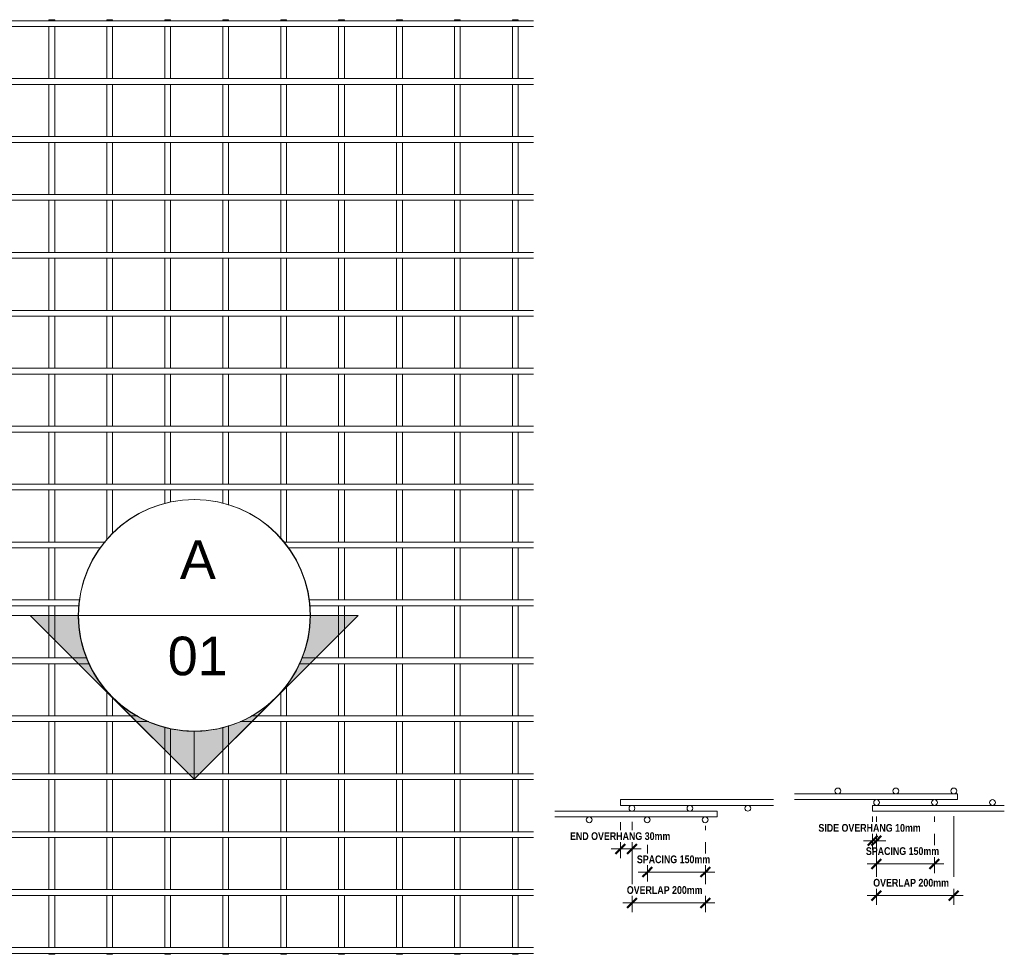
# Model space of a CAD drawing. Header units: millimetres. Extents: x -1089 to 8233, y -667 to 3349.
# Tile 5 of 5: x 5684 to 8233, y -277 to 2143. Entities that reach past the tile are written whole.
import ezdxf

# ---------------------------------------------------------------- set-up
doc = ezdxf.new("R2010")
doc.units = ezdxf.units.MM
for name, color, linetype, lineweight in [('A-ANNO-DIMS', 211, 'Continuous', 9), ('A-ANNO-DIMS-10', 211, 'Continuous', 9), ('A-DETL-THIN', 151, 'Continuous', 18), ('A-GENM', 13, 'Continuous', 18), ('G-ANNO-SYMB', 111, 'Continuous', 9)]:
    doc.layers.add(name, color=color, linetype=linetype, lineweight=lineweight)
doc.styles.add('Arial', font='arial.ttf', dxfattribs={"height": 100})
doc.styles.add('TechnicBold_1', font='techb___.ttf', dxfattribs={"height": 20})
doc.dimstyles.new('Technic_-_DiagonalSlash_1', dxfattribs={"dimscale": 304.8, "dimtxt": 26.853907, "dimasz": 0.082021, "dimexe": 0.07874, "dimexo": 0.164042, "dimgap": 0.057415, "dimtad": 1, "dimdec": 0, "dimzin": 0, "dimdsep": 46, "dimtxsty": 'TechnicBold_1', "dimblk1": 'OBLIQUE', "dimblk2": 'OBLIQUE', "dimsah": 1, "dimcen": 0.09, "dimdle": 0.07874, "dimazin": 0, "dimtfac": 1, "dimtdec": 4, "dimtix": 1, "dimtmove": 0, "dimatfit": 3, "dimfxl": 1, "dimtvp": 1, "dimtfill": 1, "dimtolj": 1, "dimtzin": 0, "dimarcsym": 2})

# ---------------------------------------------------------------- blocks, each defined once
blk = doc.blocks.new('United Steel 661 Large Mesh - United Steel 661 Large Mesh-V2-Level 1')
at = {"layer": 'A-GENM'}
for p, q in [((-6021.6, 0), (-6032.3, 0)), ((-6021.6, -2.8), (-6021.6, 0)), ((-5871.6, 0), (-5882.3, 0)), ((-5871.6, -2.8), (-5871.6, 0)), ((-5736.6, 0), (-5736.6, -2.8)), ((-5721.6, 0), (-5736.6, 0)), ((-5721.6, -2.8), (-5721.6, 0)), ((-5586.7, 0), (-5586.7, -2.8)), ((-5571.7, 0), (-5586.7, 0)), ((-5571.7, -2.8), (-5571.7, 0)), ((-5436.7, 0), (-5436.7, -2.8)), ((-5421.7, 0), (-5436.7, 0)), ((-5421.7, -2.8), (-5421.7, 0)), ((-5286.7, 0), (-5286.7, -2.8)), ((-5271.7, 0), (-5286.7, 0)), ((-5271.7, -2.8), (-5271.7, 0)), ((-5136.7, 0), (-5136.7, -2.8)), ((-5121.7, 0), (-5136.7, 0)), ((-5121.7, -2.8), (-5121.7, 0)), ((-4986.7, 0), (-4986.7, -2.8)), ((-4971.7, 0), (-4986.7, 0)), ((-4971.7, -2.8), (-4971.7, 0)), ((-4836.7, 0), (-4836.7, -2.8)), ((-4821.7, 0), (-4836.7, 0)), ((-4821.7, -2.8), (-4821.7, 0)), ((-4686.8, 0), (-4686.8, -2.8)), ((-4671.8, 0), (-4686.8, 0)), ((-4671.8, -2.8), (-4671.8, 0)), ((-4536.8, 0), (-4536.8, -2.8)), ((-4521.8, 0), (-4536.8, 0)), ((-4521.8, -2.8), (-4521.8, 0)), ((-4386.8, 0), (-4386.8, -2.8)), ((-4371.8, 0), (-4386.8, 0)), ((-4371.8, -2.8), (-4371.8, 0)), ((-6047.2, -2.8), (-6060, -2.8)), ((-6060, -2.8), (-6060, -17.8)), ((-6060, -17.8), (-6047.2, -17.8)), ((-5997.2, -2.8), (-6032.2, -2.8)), ((-6032.2, -17.8), (-5997.2, -17.8)), ((-6021.6, -23.9), (-6021.6, -17.8)), ((-5897.3, -2.8), (-5982.2, -2.8)), ((-5982.2, -17.8), (-5897.3, -17.8)), ((-5847.2, -2.8), (-5882.3, -2.8)), ((-5882.3, -17.8), (-5847.2, -17.8)), ((-5871.6, -23.9), (-5871.6, -17.7)), ((-4332.5, -2.8), (-5832.3, -2.8)), ((-5832.3, -17.8), (-4332.5, -17.8)), ((-5736.6, -17.7), (-5736.6, -152.8)), ((-5721.6, -152.8), (-5721.6, -17.7)), ((-5586.7, -17.7), (-5586.7, -152.8)), ((-5571.7, -152.8), (-5571.7, -17.7)), ((-5436.7, -17.7), (-5436.7, -152.8)), ((-5421.7, -152.8), (-5421.7, -17.7)), ((-5286.7, -17.7), (-5286.7, -152.8)), ((-5271.7, -152.8), (-5271.7, -17.7)), ((-5136.7, -17.7), (-5136.7, -152.8)), ((-5121.7, -152.8), (-5121.7, -17.7)), ((-4986.7, -17.7), (-4986.7, -152.8)), ((-4971.7, -152.8), (-4971.7, -17.7)), ((-4836.7, -17.7), (-4836.7, -152.8)), ((-4821.7, -152.8), (-4821.7, -17.7)), ((-4686.8, -17.7), (-4686.8, -152.8)), ((-4671.8, -152.8), (-4671.8, -17.7)), ((-4536.8, -17.7), (-4536.8, -152.8)), ((-4521.8, -152.8), (-4521.8, -17.7)), ((-4386.8, -17.7), (-4386.8, -152.8)), ((-4371.8, -152.8), (-4371.8, -17.7)), ((-6021.6, -124), (-6021.6, -38.9)), ((-5871.6, -124), (-5871.6, -38.9)), ((-6047.2, -152.7), (-6060, -152.7)), ((-6060, -152.7), (-6060, -167.7)), ((-5997.2, -152.7), (-6032.2, -152.7)), ((-6021.6, -152.7), (-6021.6, -139)), ((-5897.3, -152.7), (-5982.3, -152.7)), ((-5847.2, -152.7), (-5882.3, -152.7)), ((-5871.6, -152.7), (-5871.6, -139)), ((-4332.5, -152.7), (-5832.3, -152.7)), ((-6060, -167.7), (-6047.2, -167.7)), ((-6032.2, -167.7), (-5997.2, -167.7)), ((-6021.6, -173.9), (-6021.6, -167.7)), ((-5982.3, -167.7), (-5897.3, -167.7)), ((-5882.3, -167.7), (-5847.2, -167.7)), ((-5871.6, -173.9), (-5871.6, -167.7)), ((-5832.3, -167.7), (-4332.5, -167.7)), ((-5736.6, -167.7), (-5736.6, -302.7)), ((-5721.6, -302.7), (-5721.6, -167.7)), ((-5586.7, -167.7), (-5586.7, -302.7)), ((-5571.7, -302.7), (-5571.7, -167.7)), ((-5436.7, -167.7), (-5436.7, -302.8)), ((-5421.7, -302.8), (-5421.7, -167.7)), ((-5286.7, -167.7), (-5286.7, -302.8)), ((-5271.7, -302.8), (-5271.7, -167.7)), ((-5136.7, -167.7), (-5136.7, -302.8)), ((-5121.7, -302.8), (-5121.7, -167.7)), ((-4986.7, -167.7), (-4986.7, -302.8)), ((-4971.7, -302.8), (-4971.7, -167.7)), ((-4836.7, -167.7), (-4836.7, -302.8)), ((-4821.7, -302.8), (-4821.7, -167.7)), ((-4686.8, -167.7), (-4686.8, -302.8)), ((-4671.8, -302.8), (-4671.8, -167.7)), ((-4536.8, -167.7), (-4536.8, -302.8)), ((-4521.8, -302.8), (-4521.8, -167.7)), ((-4386.8, -167.7), (-4386.8, -302.8)), ((-4371.8, -302.8), (-4371.8, -167.7)), ((-6036.6, -191.3), (-6036.6, -274)), ((-6021.6, -274), (-6021.6, -188.9)), ((-5886.6, -191.3), (-5886.6, -274)), ((-5871.6, -274), (-5871.6, -188.9)), ((-5997.2, -302.7), (-6060, -302.7)), ((-6060, -302.7), (-6060, -317.7)), ((-6036.6, -289), (-6036.6, -302.7)), ((-6021.6, -302.7), (-6021.6, -289)), ((-5847.2, -302.7), (-5982.3, -302.7)), ((-5886.6, -289), (-5886.6, -302.7)), ((-5871.6, -302.7), (-5871.6, -289)), ((-4332.5, -302.7), (-5832.3, -302.7)), ((-6060, -317.7), (-5997.2, -317.7)), ((-6036.6, -317.7), (-6036.6, -424)), ((-6021.6, -424), (-6021.6, -317.7)), ((-5982.3, -317.7), (-5847.2, -317.7)), ((-5886.6, -317.7), (-5886.6, -424)), ((-5871.6, -424), (-5871.6, -317.7)), ((-5832.3, -317.7), (-4332.5, -317.7)), ((-5736.6, -317.7), (-5736.6, -452.7)), ((-5721.6, -452.7), (-5721.6, -317.7)), ((-5586.7, -317.7), (-5586.7, -452.7)), ((-5571.7, -452.7), (-5571.7, -317.7)), ((-5436.7, -317.7), (-5436.7, -452.7)), ((-5421.7, -452.7), (-5421.7, -317.7)), ((-5286.7, -317.7), (-5286.7, -452.7)), ((-5271.7, -452.7), (-5271.7, -317.7)), ((-5136.7, -317.7), (-5136.7, -452.8)), ((-5121.7, -452.8), (-5121.7, -317.7)), ((-4986.7, -317.7), (-4986.7, -452.8)), ((-4971.7, -452.8), (-4971.7, -317.7)), ((-4836.7, -317.7), (-4836.7, -452.8)), ((-4821.7, -452.8), (-4821.7, -317.7)), ((-4686.8, -317.7), (-4686.8, -452.8)), ((-4671.8, -452.8), (-4671.8, -317.7)), ((-4536.8, -317.7), (-4536.8, -452.8)), ((-4521.8, -452.8), (-4521.8, -317.7)), ((-4386.8, -317.7), (-4386.8, -452.8)), ((-4371.8, -452.8), (-4371.8, -317.7)), ((-5997.2, -452.7), (-6060, -452.7)), ((-6060, -452.7), (-6060, -467.7)), ((-6036.6, -439), (-6036.6, -452.7)), ((-6021.6, -452.7), (-6021.6, -439)), ((-5847.2, -452.7), (-5982.3, -452.7)), ((-5886.6, -439), (-5886.6, -452.7)), ((-5871.6, -452.7), (-5871.6, -439)), ((-4332.5, -452.7), (-5832.3, -452.7)), ((-6060, -467.7), (-5997.2, -467.7)), ((-6036.6, -467.7), (-6036.6, -574)), ((-6021.6, -574), (-6021.6, -467.7)), ((-5982.3, -467.7), (-5847.2, -467.7)), ((-5886.6, -467.7), (-5886.6, -574)), ((-5871.6, -574), (-5871.6, -467.7)), ((-5832.3, -467.7), (-4332.5, -467.7)), ((-5736.6, -467.7), (-5736.6, -602.7)), ((-5721.6, -602.7), (-5721.6, -467.7)), ((-5586.7, -467.7), (-5586.7, -602.7)), ((-5571.7, -602.7), (-5571.7, -467.7)), ((-5436.7, -467.7), (-5436.7, -602.7)), ((-5421.7, -602.7), (-5421.7, -467.7)), ((-5286.7, -467.7), (-5286.7, -602.7)), ((-5271.7, -602.7), (-5271.7, -467.7)), ((-5136.7, -467.7), (-5136.7, -602.7)), ((-5121.7, -602.7), (-5121.7, -467.7)), ((-4986.7, -467.7), (-4986.7, -602.7)), ((-4971.7, -602.7), (-4971.7, -467.7)), ((-4836.7, -467.7), (-4836.7, -602.8)), ((-4821.7, -602.8), (-4821.7, -467.7)), ((-4686.8, -467.7), (-4686.8, -602.8)), ((-4671.8, -602.8), (-4671.8, -467.7)), ((-4536.8, -467.7), (-4536.8, -602.8)), ((-4521.8, -602.8), (-4521.8, -467.7)), ((-4386.8, -467.6), (-4386.8, -602.8)), ((-4371.8, -602.8), (-4371.8, -467.6)), ((-5997.2, -602.7), (-6060, -602.7)), ((-6060, -602.7), (-6060, -617.7)), ((-6036.6, -589), (-6036.6, -602.7)), ((-6021.6, -602.7), (-6021.6, -589)), ((-5847.2, -602.7), (-5982.3, -602.7)), ((-5886.6, -589), (-5886.6, -602.7)), ((-5871.6, -602.7), (-5871.6, -589)), ((-4332.5, -602.7), (-5832.3, -602.7)), ((-6060, -617.7), (-5997.2, -617.7)), ((-6036.6, -617.7), (-6036.6, -723.9)), ((-6021.6, -723.9), (-6021.6, -617.7)), ((-5982.3, -617.7), (-5847.2, -617.7)), ((-5886.6, -617.7), (-5886.6, -723.9)), ((-5871.6, -723.9), (-5871.6, -617.7)), ((-5832.3, -617.7), (-4332.5, -617.7)), ((-5736.6, -617.7), (-5736.6, -752.7)), ((-5721.6, -752.7), (-5721.6, -617.7)), ((-5586.7, -617.7), (-5586.7, -752.7)), ((-5571.7, -752.7), (-5571.7, -617.7)), ((-5436.7, -617.7), (-5436.7, -752.7)), ((-5421.7, -752.7), (-5421.7, -617.7)), ((-5286.7, -617.7), (-5286.7, -752.7)), ((-5271.7, -752.7), (-5271.7, -617.7)), ((-5136.7, -617.7), (-5136.7, -752.7)), ((-5121.7, -752.7), (-5121.7, -617.7)), ((-4986.7, -617.7), (-4986.7, -752.7)), ((-4971.7, -752.7), (-4971.7, -617.7)), ((-4836.7, -617.6), (-4836.7, -752.7)), ((-4821.7, -752.7), (-4821.7, -617.6)), ((-4686.8, -617.6), (-4686.8, -752.7)), ((-4671.8, -752.7), (-4671.8, -617.6)), ((-4536.8, -617.6), (-4536.8, -752.8)), ((-4521.8, -752.8), (-4521.8, -617.6)), ((-4386.8, -617.6), (-4386.8, -752.8)), ((-4371.8, -752.8), (-4371.8, -617.6)), ((-6036.6, -738.9), (-6036.6, -752.7)), ((-6021.6, -752.7), (-6021.6, -738.9)), ((-5886.6, -738.9), (-5886.6, -752.7)), ((-5871.6, -752.7), (-5871.6, -738.9)), ((-5997.2, -752.7), (-6060, -752.7)), ((-6060, -752.7), (-6060, -767.7)), ((-5847.2, -752.7), (-5982.3, -752.7)), ((-4332.5, -752.7), (-5832.3, -752.7)), ((-6060, -767.7), (-5997.2, -767.7)), ((-6036.6, -767.7), (-6036.6, -873.9)), ((-6021.6, -873.9), (-6021.6, -767.7)), ((-5982.3, -767.7), (-5847.2, -767.7)), ((-5886.6, -767.7), (-5886.6, -873.9)), ((-5871.6, -873.9), (-5871.6, -767.7)), ((-5832.3, -767.7), (-4332.5, -767.7)), ((-5736.6, -767.7), (-5736.6, -902.7)), ((-5721.6, -902.7), (-5721.6, -767.7)), ((-5586.7, -767.7), (-5586.7, -902.7)), ((-5571.7, -902.7), (-5571.7, -767.7)), ((-5436.7, -767.7), (-5436.7, -902.7)), ((-5421.7, -902.7), (-5421.7, -767.7)), ((-5286.7, -767.7), (-5286.7, -902.7)), ((-5271.7, -902.7), (-5271.7, -767.7)), ((-5136.7, -767.6), (-5136.7, -902.7)), ((-5121.7, -902.7), (-5121.7, -767.6)), ((-4986.7, -767.6), (-4986.7, -902.7)), ((-4971.7, -902.7), (-4971.7, -767.6)), ((-4836.7, -767.6), (-4836.7, -902.7)), ((-4821.7, -902.7), (-4821.7, -767.6)), ((-4686.8, -767.6), (-4686.8, -902.7)), ((-4671.8, -902.7), (-4671.8, -767.6)), ((-4536.8, -767.6), (-4536.8, -902.7)), ((-4521.8, -902.7), (-4521.8, -767.6)), ((-4386.8, -767.6), (-4386.8, -902.7)), ((-4371.8, -902.7), (-4371.8, -767.6)), ((-6036.6, -888.9), (-6036.6, -902.7)), ((-6021.6, -902.7), (-6021.6, -888.9)), ((-5886.6, -888.9), (-5886.6, -902.7)), ((-5871.6, -902.7), (-5871.6, -888.9)), ((-5997.1, -902.7), (-6060, -902.7)), ((-6060, -902.7), (-6060, -917.7)), ((-5847.2, -902.7), (-5982.3, -902.7)), ((-4332.5, -902.7), (-5832.4, -902.7)), ((-6060, -917.7), (-5997.1, -917.7)), ((-6036.6, -917.7), (-6036.6, -1023.9)), ((-6021.6, -1023.9), (-6021.6, -917.7)), ((-5982.3, -917.7), (-5847.2, -917.7)), ((-5886.6, -917.7), (-5886.6, -1023.9)), ((-5871.6, -1023.9), (-5871.6, -917.7)), ((-5832.4, -917.7), (-4332.5, -917.7)), ((-5736.6, -917.7), (-5736.6, -1052.7)), ((-5721.6, -1052.7), (-5721.6, -917.7)), ((-5586.7, -917.7), (-5586.7, -1052.7)), ((-5571.7, -1052.7), (-5571.7, -917.7)), ((-5436.7, -917.6), (-5436.7, -1052.7)), ((-5421.7, -1052.7), (-5421.7, -917.6)), ((-5286.7, -917.6), (-5286.7, -1052.7)), ((-5271.7, -1052.7), (-5271.7, -917.6)), ((-5136.7, -917.6), (-5136.7, -1052.7)), ((-5121.7, -1052.7), (-5121.7, -917.6)), ((-4986.7, -917.6), (-4986.7, -1052.7)), ((-4971.7, -1052.7), (-4971.7, -917.6)), ((-4836.7, -917.6), (-4836.7, -1052.7)), ((-4821.7, -1052.7), (-4821.7, -917.6)), ((-4686.8, -917.6), (-4686.8, -1052.7)), ((-4671.8, -1052.7), (-4671.8, -917.6)), ((-4536.8, -917.6), (-4536.8, -1052.7)), ((-4521.8, -1052.7), (-4521.8, -917.6)), ((-4386.8, -917.6), (-4386.8, -1052.7)), ((-4371.8, -1052.7), (-4371.8, -917.6)), ((-6036.6, -1038.9), (-6036.6, -1052.7)), ((-6021.6, -1052.7), (-6021.6, -1038.9)), ((-5886.6, -1038.9), (-5886.6, -1052.7)), ((-5871.6, -1052.7), (-5871.6, -1038.9)), ((-5997.1, -1052.7), (-6060, -1052.7)), ((-6060, -1052.7), (-6060, -1067.7)), ((-6060, -1067.7), (-5997.1, -1067.7)), ((-6036.6, -1067.7), (-6036.6, -1173.9)), ((-6021.6, -1173.9), (-6021.6, -1067.7)), ((-5982.4, -1067.7), (-5847.1, -1067.7)), ((-5847.1, -1052.7), (-5982.3, -1052.7)), ((-5886.6, -1067.7), (-5886.6, -1173.9)), ((-5871.6, -1173.9), (-5871.6, -1067.7)), ((-4332.5, -1052.7), (-5832.4, -1052.7)), ((-5832.4, -1067.7), (-4332.5, -1067.7)), ((-5736.6, -1067.6), (-5736.6, -1202.7)), ((-5721.6, -1202.7), (-5721.6, -1067.6)), ((-5586.7, -1067.6), (-5586.7, -1202.7)), ((-5571.7, -1202.7), (-5571.7, -1067.6)), ((-5436.7, -1067.6), (-5436.7, -1202.7)), ((-5421.7, -1202.7), (-5421.7, -1067.6)), ((-5286.7, -1067.6), (-5286.7, -1202.7)), ((-5271.7, -1202.7), (-5271.7, -1067.6)), ((-5136.7, -1067.6), (-5136.7, -1202.7)), ((-5121.7, -1202.7), (-5121.7, -1067.6)), ((-4986.7, -1067.6), (-4986.7, -1202.7)), ((-4971.7, -1202.7), (-4971.7, -1067.6)), ((-4836.7, -1067.6), (-4836.7, -1202.7)), ((-4821.7, -1202.7), (-4821.7, -1067.6)), ((-4686.8, -1067.6), (-4686.8, -1202.7)), ((-4671.8, -1202.7), (-4671.8, -1067.6)), ((-4536.8, -1067.6), (-4536.8, -1202.7)), ((-4521.8, -1202.7), (-4521.8, -1067.6)), ((-4386.8, -1067.6), (-4386.8, -1202.7)), ((-4371.8, -1202.7), (-4371.8, -1067.6)), ((-6036.6, -1188.9), (-6036.6, -1202.6)), ((-6021.6, -1202.6), (-6021.6, -1188.9)), ((-5886.6, -1188.9), (-5886.6, -1202.7)), ((-5871.6, -1202.7), (-5871.6, -1188.9)), ((-5997.2, -1202.6), (-6060, -1202.6)), ((-6060, -1202.6), (-6060, -1217.6)), ((-6060, -1217.6), (-5997.2, -1217.6)), ((-6036.6, -1217.6), (-6036.6, -1323.9)), ((-6021.6, -1323.9), (-6021.6, -1217.6)), ((-5847.3, -1202.6), (-5982.2, -1202.6)), ((-5982.2, -1217.6), (-5847.3, -1217.6)), ((-5886.6, -1217.6), (-5886.6, -1323.9)), ((-5871.6, -1323.9), (-5871.6, -1217.6)), ((-4332.5, -1202.6), (-5832.3, -1202.6)), ((-5832.3, -1217.6), (-4332.5, -1217.6)), ((-5736.6, -1217.6), (-5736.6, -1352.6)), ((-5721.6, -1352.6), (-5721.6, -1217.6)), ((-5586.7, -1217.6), (-5586.7, -1352.7)), ((-5571.7, -1352.7), (-5571.7, -1217.6)), ((-5436.7, -1217.6), (-5436.7, -1348)), ((-5421.7, -1329.8), (-5421.7, -1217.6)), ((-5286.7, -1217.6), (-5286.7, -1253.6)), ((-5271.7, -1249), (-5271.7, -1217.6)), ((-5136.7, -1217.6), (-5136.7, -1252.5)), ((-5121.7, -1257.1), (-5121.7, -1217.6)), ((-4986.7, -1217.6), (-4986.7, -1343.6)), ((-4971.7, -1352.7), (-4971.7, -1217.6)), ((-4836.7, -1217.6), (-4836.7, -1352.7)), ((-4821.7, -1352.7), (-4821.7, -1217.6)), ((-4686.8, -1217.6), (-4686.8, -1352.7)), ((-4671.8, -1352.7), (-4671.8, -1217.6)), ((-4536.8, -1217.6), (-4536.8, -1352.7)), ((-4521.8, -1352.7), (-4521.8, -1217.6)), ((-4386.8, -1217.6), (-4386.8, -1352.7)), ((-4371.8, -1352.7), (-4371.8, -1217.6)), ((-6036.6, -1338.9), (-6036.6, -1352.6)), ((-6021.6, -1352.6), (-6021.6, -1338.9)), ((-5886.6, -1338.9), (-5886.6, -1352.6)), ((-5871.6, -1352.6), (-5871.6, -1338.9)), ((-5997.2, -1352.6), (-6060, -1352.6)), ((-6060, -1352.6), (-6060, -1367.6)), ((-6060, -1367.6), (-5997.2, -1367.6)), ((-6036.6, -1367.6), (-6036.6, -1473.9)), ((-6021.6, -1473.9), (-6021.6, -1367.6)), ((-5847.3, -1352.6), (-5982.2, -1352.6)), ((-5982.2, -1367.6), (-5847.3, -1367.6)), ((-5886.6, -1367.6), (-5886.6, -1473.9)), ((-5871.6, -1473.9), (-5871.6, -1367.6)), ((-5440.5, -1352.6), (-5832.3, -1352.6)), ((-5832.3, -1367.6), (-5452.8, -1367.6)), ((-5736.6, -1367.6), (-5736.6, -1502.6)), ((-5721.6, -1502.6), (-5721.6, -1367.6)), ((-5586.7, -1367.6), (-5586.7, -1502.6)), ((-5571.7, -1502.6), (-5571.7, -1367.6)), ((-4332.5, -1352.6), (-4979.4, -1352.6)), ((-4967, -1367.6), (-4332.5, -1367.6)), ((-4836.7, -1367.6), (-4836.7, -1502.7)), ((-4821.7, -1502.7), (-4821.7, -1367.6)), ((-4686.8, -1367.6), (-4686.8, -1502.7)), ((-4671.8, -1502.7), (-4671.8, -1367.6)), ((-4536.8, -1367.6), (-4536.8, -1502.7)), ((-4521.8, -1502.7), (-4521.8, -1367.6)), ((-4386.8, -1367.6), (-4386.8, -1502.7)), ((-4371.8, -1502.7), (-4371.8, -1367.6)), ((-5997.2, -1502.6), (-6060, -1502.6)), ((-6060, -1502.6), (-6060, -1517.6)), ((-6036.6, -1488.9), (-6036.6, -1502.6)), ((-6021.6, -1502.6), (-6021.6, -1488.9)), ((-5847.3, -1502.6), (-5982.2, -1502.6)), ((-5886.6, -1488.9), (-5886.6, -1502.6)), ((-5871.6, -1502.6), (-5871.6, -1488.9)), ((-5506, -1502.6), (-5832.3, -1502.6)), ((-4332.5, -1502.6), (-4913.8, -1502.6)), ((-6060, -1517.6), (-5997.2, -1517.6)), ((-6036.6, -1517.6), (-6036.6, -1623.9)), ((-6021.6, -1623.9), (-6021.6, -1517.6)), ((-5982.2, -1517.6), (-5847.3, -1517.6)), ((-5886.6, -1517.6), (-5886.6, -1623.9)), ((-5871.6, -1623.9), (-5871.6, -1517.6)), ((-5832.3, -1517.6), (-5507.5, -1517.6)), ((-5736.6, -1517.6), (-5736.6, -1652.6)), ((-5721.6, -1652.6), (-5721.6, -1517.6)), ((-5586.7, -1517.6), (-5586.7, -1652.6)), ((-5571.7, -1652.6), (-5571.7, -1517.6)), ((-4912.4, -1517.6), (-4332.5, -1517.6)), ((-4836.7, -1517.6), (-4836.7, -1652.7)), ((-4821.7, -1652.7), (-4821.7, -1517.6)), ((-4686.8, -1517.6), (-4686.8, -1652.7)), ((-4671.8, -1652.7), (-4671.8, -1517.6)), ((-4536.8, -1517.6), (-4536.8, -1652.7)), ((-4521.8, -1652.7), (-4521.8, -1517.6)), ((-4386.8, -1517.6), (-4386.8, -1652.7)), ((-4371.8, -1652.7), (-4371.8, -1517.6)), ((-5997.2, -1652.6), (-6060, -1652.6)), ((-6060, -1652.6), (-6060, -1667.6)), ((-6036.6, -1638.9), (-6036.6, -1652.6)), ((-6021.6, -1652.6), (-6021.6, -1638.9)), ((-5847.3, -1652.6), (-5982.2, -1652.6)), ((-5886.6, -1638.9), (-5886.6, -1652.6)), ((-5871.6, -1652.6), (-5871.6, -1638.9)), ((-5488.5, -1652.6), (-5832.3, -1652.6)), ((-4332.5, -1652.6), (-4931.4, -1652.6)), ((-6060, -1667.6), (-5997.2, -1667.6)), ((-6036.6, -1667.6), (-6036.6, -1773.9)), ((-6021.6, -1773.9), (-6021.6, -1667.6)), ((-5982.2, -1667.6), (-5847.3, -1667.6)), ((-5886.6, -1667.6), (-5886.6, -1773.9)), ((-5871.6, -1773.9), (-5871.6, -1667.6)), ((-5832.3, -1667.6), (-5481.5, -1667.6)), ((-5736.6, -1667.6), (-5736.6, -1802.6)), ((-5721.6, -1802.6), (-5721.6, -1667.6)), ((-5586.7, -1667.6), (-5586.7, -1802.6)), ((-5571.7, -1802.6), (-5571.7, -1667.6)), ((-4938.4, -1667.6), (-4332.5, -1667.6)), ((-4836.7, -1667.6), (-4836.7, -1802.6)), ((-4821.7, -1802.6), (-4821.7, -1667.6)), ((-4686.8, -1667.6), (-4686.8, -1802.7)), ((-4671.8, -1802.7), (-4671.8, -1667.6)), ((-4536.8, -1667.5), (-4536.8, -1802.7)), ((-4521.8, -1802.7), (-4521.8, -1667.5)), ((-4386.8, -1667.5), (-4386.8, -1802.7)), ((-4371.8, -1802.7), (-4371.8, -1667.5)), ((-4971.7, -1802.6), (-4971.7, -1722.7)), ((-5436.7, -1736.6), (-5436.7, -1802.6)), ((-5421.7, -1802.6), (-5421.7, -1754.7)), ((-4986.7, -1740.9), (-4986.7, -1802.6)), ((-5997.2, -1802.6), (-6060, -1802.6)), ((-6060, -1802.6), (-6060, -1817.6)), ((-6036.6, -1788.9), (-6036.6, -1802.6)), ((-6021.6, -1802.6), (-6021.6, -1788.9)), ((-5847.3, -1802.6), (-5982.2, -1802.6)), ((-5886.6, -1788.9), (-5886.6, -1802.6)), ((-5871.6, -1802.6), (-5871.6, -1788.9)), ((-5356.3, -1802.6), (-5832.3, -1802.6)), ((-4332.5, -1802.6), (-5063.6, -1802.6)), ((-6060, -1817.6), (-5997.2, -1817.6)), ((-6036.6, -1817.6), (-6036.6, -1923.8)), ((-6021.6, -1923.8), (-6021.6, -1817.6)), ((-5982.2, -1817.6), (-5847.3, -1817.6)), ((-5886.6, -1817.6), (-5886.6, -1923.8)), ((-5871.6, -1923.8), (-5871.6, -1817.6)), ((-5832.3, -1817.6), (-5328.2, -1817.6)), ((-5736.6, -1817.6), (-5736.6, -1952.6)), ((-5721.6, -1952.6), (-5721.6, -1817.6)), ((-5586.7, -1817.6), (-5586.7, -1952.6)), ((-5571.7, -1952.6), (-5571.7, -1817.6)), ((-5436.7, -1817.6), (-5436.7, -1952.6)), ((-5421.7, -1952.6), (-5421.7, -1817.6)), ((-5286.7, -1831), (-5286.7, -1952.6)), ((-5136.7, -1832.1), (-5136.7, -1952.6)), ((-5121.7, -1952.6), (-5121.7, -1827.5)), ((-5091.6, -1817.6), (-4332.5, -1817.6)), ((-4986.7, -1817.5), (-4986.7, -1952.6)), ((-4971.7, -1952.6), (-4971.7, -1817.5)), ((-4836.7, -1817.5), (-4836.7, -1952.6)), ((-4821.7, -1952.6), (-4821.7, -1817.5)), ((-4686.8, -1817.5), (-4686.8, -1952.6)), ((-4671.8, -1952.6), (-4671.8, -1817.5)), ((-4536.8, -1817.5), (-4536.8, -1952.6)), ((-4521.8, -1952.6), (-4521.8, -1817.5)), ((-4386.8, -1817.5), (-4386.8, -1952.7)), ((-4371.8, -1952.7), (-4371.8, -1817.5)), ((-5271.7, -1952.6), (-5271.7, -1835.5)), ((-5997.2, -1952.6), (-6060, -1952.6)), ((-6060, -1952.6), (-6060, -1967.6)), ((-6036.6, -1938.8), (-6036.6, -1952.6)), ((-6021.6, -1952.6), (-6021.6, -1938.8)), ((-5847.3, -1952.6), (-5982.2, -1952.6)), ((-5886.6, -1938.8), (-5886.6, -1952.6)), ((-5871.6, -1952.6), (-5871.6, -1938.8)), ((-4332.5, -1952.6), (-5832.3, -1952.6)), ((-6060, -1967.6), (-5997.2, -1967.6)), ((-6036.6, -1967.6), (-6036.6, -2073.8)), ((-6021.6, -2073.8), (-6021.6, -1967.6)), ((-5982.2, -1967.6), (-5847.3, -1967.6)), ((-5886.6, -1967.6), (-5886.6, -2073.8)), ((-5871.6, -2073.8), (-5871.6, -1967.6)), ((-5832.3, -1967.6), (-4332.5, -1967.6)), ((-5736.6, -1967.6), (-5736.6, -2102.6)), ((-5721.6, -2102.6), (-5721.6, -1967.6)), ((-5586.7, -1967.6), (-5586.7, -2102.6)), ((-5571.7, -2102.6), (-5571.7, -1967.6)), ((-5436.7, -1967.6), (-5436.7, -2102.6)), ((-5421.7, -2102.6), (-5421.7, -1967.6)), ((-5286.7, -1967.5), (-5286.7, -2102.6)), ((-5271.7, -2102.6), (-5271.7, -1967.5)), ((-5136.7, -1967.5), (-5136.7, -2102.6)), ((-5121.7, -2102.6), (-5121.7, -1967.5)), ((-4986.7, -1967.5), (-4986.7, -2102.6)), ((-4971.7, -2102.6), (-4971.7, -1967.5)), ((-4836.7, -1967.5), (-4836.7, -2102.6)), ((-4821.7, -2102.6), (-4821.7, -1967.5)), ((-4686.8, -1967.5), (-4686.8, -2102.6)), ((-4671.8, -2102.6), (-4671.8, -1967.5)), ((-4536.8, -1967.5), (-4536.8, -2102.6)), ((-4521.8, -2102.6), (-4521.8, -1967.5)), ((-4386.8, -1967.5), (-4386.8, -2102.6)), ((-4371.8, -2102.6), (-4371.8, -1967.5)), ((-6036.6, -2088.8), (-6036.6, -2102.6)), ((-6021.6, -2102.6), (-6021.6, -2088.8)), ((-5886.6, -2088.8), (-5886.6, -2102.6)), ((-5871.6, -2102.6), (-5871.6, -2088.8)), ((-5997.2, -2102.6), (-6060, -2102.6)), ((-6060, -2102.6), (-6060, -2117.6)), ((-5847.3, -2102.6), (-5982.2, -2102.6)), ((-4332.5, -2102.6), (-5832.3, -2102.6)), ((-6060, -2117.6), (-5997.2, -2117.6)), ((-6036.6, -2117.6), (-6036.6, -2223.8)), ((-6021.6, -2223.8), (-6021.6, -2117.6)), ((-5982.2, -2117.6), (-5847.3, -2117.6)), ((-5886.6, -2117.6), (-5886.6, -2223.8)), ((-5871.6, -2223.8), (-5871.6, -2117.6)), ((-5832.3, -2117.6), (-4332.5, -2117.6)), ((-5736.6, -2117.6), (-5736.6, -2252.6)), ((-5721.6, -2252.6), (-5721.6, -2117.6)), ((-5586.7, -2117.5), (-5586.7, -2252.6)), ((-5571.7, -2252.6), (-5571.7, -2117.5)), ((-5436.7, -2117.5), (-5436.7, -2252.6)), ((-5421.7, -2252.6), (-5421.7, -2117.5)), ((-5286.7, -2117.5), (-5286.7, -2252.6)), ((-5271.7, -2252.6), (-5271.7, -2117.5)), ((-5136.7, -2117.5), (-5136.7, -2252.6)), ((-5121.7, -2252.6), (-5121.7, -2117.5)), ((-4986.7, -2117.5), (-4986.7, -2252.6)), ((-4971.7, -2252.6), (-4971.7, -2117.5)), ((-4836.7, -2117.5), (-4836.7, -2252.6)), ((-4821.7, -2252.6), (-4821.7, -2117.5)), ((-4686.8, -2117.5), (-4686.8, -2252.6)), ((-4671.8, -2252.6), (-4671.8, -2117.5)), ((-4536.8, -2117.5), (-4536.8, -2252.6)), ((-4521.8, -2252.6), (-4521.8, -2117.5)), ((-4386.8, -2117.5), (-4386.8, -2252.6)), ((-4371.8, -2252.6), (-4371.8, -2117.5)), ((-6036.6, -2238.8), (-6036.6, -2252.6)), ((-6021.6, -2252.6), (-6021.6, -2238.8)), ((-5886.6, -2238.8), (-5886.6, -2252.6)), ((-5871.6, -2252.6), (-5871.6, -2238.8)), ((-5997.2, -2252.6), (-6060, -2252.6)), ((-6060, -2252.6), (-6060, -2267.6)), ((-6060, -2267.6), (-5997.2, -2267.6)), ((-6036.6, -2267.6), (-6036.6, -2373.8)), ((-6021.6, -2373.8), (-6021.6, -2267.6)), ((-5847.3, -2252.6), (-5982.2, -2252.6)), ((-5982.2, -2267.6), (-5847.3, -2267.6)), ((-5886.6, -2267.5), (-5886.6, -2373.8)), ((-5871.6, -2373.8), (-5871.6, -2267.5)), ((-4332.5, -2252.6), (-5832.3, -2252.6)), ((-5832.3, -2267.6), (-4332.5, -2267.6)), ((-5736.6, -2267.5), (-5736.6, -2402.6)), ((-5721.6, -2402.6), (-5721.6, -2267.5)), ((-5586.7, -2267.5), (-5586.7, -2402.6)), ((-5571.7, -2402.6), (-5571.7, -2267.5)), ((-5436.7, -2267.5), (-5436.7, -2402.6)), ((-5421.7, -2402.6), (-5421.7, -2267.5)), ((-5286.7, -2267.5), (-5286.7, -2402.6)), ((-5271.7, -2402.6), (-5271.7, -2267.5)), ((-5136.7, -2267.5), (-5136.7, -2402.6)), ((-5121.7, -2402.6), (-5121.7, -2267.5)), ((-4986.7, -2267.5), (-4986.7, -2402.6)), ((-4971.7, -2402.6), (-4971.7, -2267.5)), ((-4836.7, -2267.5), (-4836.7, -2402.6)), ((-4821.7, -2402.6), (-4821.7, -2267.5)), ((-4686.8, -2267.5), (-4686.8, -2402.6)), ((-4671.8, -2402.6), (-4671.8, -2267.5)), ((-4536.8, -2267.5), (-4536.8, -2402.6)), ((-4521.8, -2402.6), (-4521.8, -2267.5)), ((-4386.8, -2267.5), (-4386.8, -2402.6)), ((-4371.8, -2402.6), (-4371.8, -2267.5)), ((-6036.6, -2388.8), (-6036.6, -2402.5)), ((-6021.6, -2402.5), (-6021.6, -2388.8)), ((-5886.6, -2388.8), (-5886.6, -2402.5)), ((-5871.6, -2402.5), (-5871.6, -2388.8)), ((-4332.5, -2402.5), (-6060, -2402.5)), ((-6060, -2402.5), (-6060, -2417.5)), ((-6060, -2417.5), (-4332.5, -2417.5)), ((-6036.6, -2417.5), (-6036.6, -2420)), ((-6036.6, -2420), (-6021.6, -2420)), ((-6021.6, -2420), (-6021.6, -2417.5)), ((-5886.6, -2417.5), (-5886.6, -2420)), ((-5886.6, -2420), (-5871.6, -2420)), ((-5871.6, -2420), (-5871.6, -2417.5)), ((-5736.6, -2417.5), (-5736.6, -2420)), ((-5736.6, -2420), (-5721.6, -2420)), ((-5721.6, -2420), (-5721.6, -2417.5)), ((-5586.7, -2417.5), (-5586.7, -2420)), ((-5586.7, -2420), (-5571.7, -2420)), ((-5571.7, -2420), (-5571.7, -2417.5)), ((-5436.7, -2417.5), (-5436.7, -2420)), ((-5436.7, -2420), (-5421.7, -2420)), ((-5421.7, -2420), (-5421.7, -2417.5)), ((-5286.7, -2417.5), (-5286.7, -2420)), ((-5286.7, -2420), (-5271.7, -2420)), ((-5271.7, -2420), (-5271.7, -2417.5)), ((-5136.7, -2417.5), (-5136.7, -2420)), ((-5136.7, -2420), (-5121.7, -2420)), ((-5121.7, -2420), (-5121.7, -2417.5)), ((-4986.7, -2417.5), (-4986.7, -2420)), ((-4986.7, -2420), (-4971.7, -2420)), ((-4971.7, -2420), (-4971.7, -2417.5)), ((-4836.7, -2417.5), (-4836.7, -2420)), ((-4836.7, -2420), (-4821.7, -2420)), ((-4821.7, -2420), (-4821.7, -2417.5)), ((-4686.8, -2417.5), (-4686.8, -2420)), ((-4686.8, -2420), (-4671.8, -2420)), ((-4671.8, -2420), (-4671.8, -2417.5)), ((-4536.8, -2417.5), (-4536.8, -2420)), ((-4536.8, -2420), (-4521.8, -2420)), ((-4521.8, -2420), (-4521.8, -2417.5)), ((-4386.8, -2417.5), (-4386.8, -2420)), ((-4386.8, -2420), (-4371.8, -2420)), ((-4371.8, -2420), (-4371.8, -2417.5))]:
    blk.add_line(p, q, dxfattribs=at)
blk = doc.blocks.new('United Steel 661 Large Mesh - United Steel 661 Large Mesh-275914-Section A')
at = {"layer": 'A-GENM'}
for p, q in [((-5139.8, 123.1), (-5536.3, 123.1)), ((-5536.3, 123.1), (-5536.3, 115.6)), ((-5536.3, 115.6), (-5536.3, 108.1)), ((-5536.3, 108.1), (-5139.8, 108.1))]:
    blk.add_line(p, q, dxfattribs=at)
for centre, start, end in [((-5506.4, 100.6), 360, 180), ((-5356.5, 100.6), 360, 180), ((-5206.5, 100.6), 360, 180), ((-5506.4, 100.6), 180, 360), ((-5356.5, 100.6), 180, 360), ((-5206.5, 100.6), 180, 360)]:
    blk.add_arc(centre, 7.5, start, end, dxfattribs=at)
blk = doc.blocks.new('United Steel 661 Large Mesh - United Steel 661 Large Mesh-V3-Section A')
at = {"layer": 'A-GENM'}
for p, q in [((-5286.2, 93.2), (-5705.8, 93.2)), ((-5705.8, 78.2), (-5286.2, 78.2)), ((-5286.2, 85.7), (-5286.2, 93.2)), ((-5286.2, 78.2), (-5286.2, 85.7))]:
    blk.add_line(p, q, dxfattribs=at)
for centre, start, end in [((-5617.1, 70.7), 360, 180), ((-5467.1, 70.7), 360, 180), ((-5317.1, 70.7), 360, 180), ((-5617.1, 70.7), 180, 360), ((-5467.1, 70.7), 180, 360), ((-5317.1, 70.7), 180, 360)]:
    blk.add_arc(centre, 7.5, start, end, dxfattribs=at)
blk = doc.blocks.new('United Steel 661 Large Mesh - United Steel 661 Large Mesh-275914-Section B')
at = {"layer": 'A-GENM'}
for p, q in [((-1830.5, 108.1), (-2171.3, 108.1)), ((-2171.3, 108.1), (-2171.3, 100.6)), ((-2171.3, 100.6), (-2171.3, 93.1)), ((-2171.3, 93.1), (-1830.5, 93.1))]:
    blk.add_line(p, q, dxfattribs=at)
for centre, start, end in [((-2161.1, 115.6), 360, 180), ((-2161.1, 115.6), 180, 360), ((-2011.1, 115.6), 360, 180), ((-2011.1, 115.6), 180, 360), ((-1861.1, 115.6), 360, 180), ((-1861.1, 115.6), 180, 360)]:
    blk.add_arc(centre, 7.5, start, end, dxfattribs=at)
blk = doc.blocks.new('United Steel 661 Large Mesh - United Steel 661 Large Mesh-V4-Section B')
at = {"layer": 'A-GENM'}
for p, q in [((-1951.2, 138), (-2373.6, 138)), ((-1951.2, 130.5), (-1951.2, 138)), ((-1951.2, 123), (-1951.2, 130.5)), ((-2373.6, 123), (-2162.4, 123)), ((-2159.8, 123), (-2012.4, 123)), ((-2009.8, 123), (-1951.2, 123))]:
    blk.add_line(p, q, dxfattribs=at)
for centre, start, end in [((-2261.2, 145.5), 360, 180), ((-2111.2, 145.5), 360, 180), ((-1961.2, 145.5), 360, 180), ((-2261.2, 145.5), 180, 360), ((-2111.2, 145.5), 180, 360), ((-1961.2, 145.5), 180, 360)]:
    blk.add_arc(centre, 7.5, start, end, dxfattribs=at)
blk = doc.blocks.new('Section - M_Section Head - Filled-1049-Level 1')
at = {"layer": 'G-ANNO-SYMB'}
h = blk.add_hatch(color=256, dxfattribs=at)
edge = h.paths.add_edge_path()
edge.add_line((-6, 8.485), (-6, 6))
edge.add_arc((-6, 0), 6, 90, 135)
edge.add_line((-10.243, 4.243), (-6, 8.485))
h = blk.add_hatch(color=256, dxfattribs=at)
edge = h.paths.add_edge_path()
edge.add_line((-6, 8.485), (-1.757, 4.243))
edge.add_arc((-6, 0), 6, 45, 90)
edge.add_line((-6, 6), (-6, 8.485))
h = blk.add_hatch(color=256, dxfattribs=at)
edge = h.paths.add_edge_path()
edge.add_line((-14.485, 0), (-10.243, 4.243))
edge.add_arc((-6, 0), 6, 135, 180)
edge.add_line((-12, 0), (-14.485, 0))
h = blk.add_hatch(color=256, dxfattribs=at)
edge = h.paths.add_edge_path()
edge.add_line((2.485, 0), (0, 0))
edge.add_arc((-6, 0), 6, 360, 405)
edge.add_line((-1.757, 4.243), (2.485, 0))
for p, q in [((-6, 8.485), (-14.485, 0)), ((-6, 8.485), (-10.243, 4.243)), ((-6, 8.485), (2.485, 0)), ((-6, 6), (-6, 8.485)), ((-6, 8.485), (-6, 6)), ((-1.757, 4.243), (-6, 8.485)), ((-10.243, 4.243), (-14.485, 0)), ((2.485, 0), (-1.757, 4.243)), ((-14.485, 0), (-12, 0)), ((0, 0), (2.485, 0)), ((-12, 0), (-14.485, 0)), ((0, 0), (2.485, 0))]:
    blk.add_line(p, q, dxfattribs=at)
for start, end in [(360, 180), (90, 135), (45, 90), (135, 180), (360, 45), (180, 360)]:
    blk.add_arc((-6, 0), 6, start, end, dxfattribs=at)
blk = doc.blocks.new('DIMBLOCK3-Section A')
at = {"layer": 'A-ANNO-DIMS-10'}
for p, q in [((7459, -64.7), (7459, 54.9)), ((7308.9, -64.7), (7308.9, 6.4)), ((7483, -64.7), (7284.9, -64.7)), ((7308.9, -64.7), (7308.9, -88.7)), ((7459, -64.7), (7459, -88.7))]:
    blk.add_line(p, q, dxfattribs=at)
at = {"layer": 'A-ANNO-DIMS-10', "lineweight": 50}
for p, q in [((7308.9, -64.7), (7296.4, -77.2)), ((7308.9, -64.7), (7321.4, -52.2)), ((7459, -64.7), (7446.5, -77.2)), ((7459, -64.7), (7471.5, -52.2))]:
    blk.add_line(p, q, dxfattribs=at)
at = {"layer": 'A-ANNO-DIMS-10', "color": 0, "insert": (7281.5, -21.5), "char_height": 20, "width": 245.905, "attachment_point": 1, "line_spacing_factor": 0.959068, "style": 'TechnicBold_1', "bg_fill": 3, "box_fill_scale": 1.25, "bg_fill_color": 9, "bg_fill_true_color": 13158600, "bg_fill_transparency": 0}
blk.add_mtext('SPACING 150mm', dxfattribs=at)
blk = doc.blocks.new('_Oblique')
at = {"color": 0, "linetype": 'ByBlock', "lineweight": -2}
blk.add_line((-0.5, -0.5), (0.5, 0.5), dxfattribs=at)
blk = doc.blocks.new('DIMBLOCK4-Section A')
at = {"layer": 'A-ANNO-DIMS-10'}
for p, q in [((7238.9, -4.7), (7238.9, 65.1)), ((7268.9, -4.7), (7268.9, 65.2)), ((7214.9, -4.7), (7292.9, -4.7)), ((7238.9, -4.7), (7238.9, -28.7)), ((7268.9, -4.7), (7268.9, -28.7))]:
    blk.add_line(p, q, dxfattribs=at)
at = {"layer": 'A-ANNO-DIMS-10', "lineweight": 50}
for p, q in [((7238.9, -4.7), (7251.4, 7.8)), ((7268.9, -4.7), (7281.4, 7.8)), ((7238.9, -4.7), (7226.4, -17.2)), ((7268.9, -4.7), (7256.4, -17.2))]:
    blk.add_line(p, q, dxfattribs=at)
at = {"layer": 'A-ANNO-DIMS-10', "color": 0, "insert": (7108.3, 38.6), "char_height": 20, "width": 349.484, "attachment_point": 1, "line_spacing_factor": 0.959068, "style": 'TechnicBold_1', "bg_fill": 3, "box_fill_scale": 1.25, "bg_fill_color": 9, "bg_fill_true_color": 13158600, "bg_fill_transparency": 0}
blk.add_mtext('END OVERHANG 30mm', dxfattribs=at)
blk = doc.blocks.new('DIMBLOCK5-Section A')
at = {"layer": 'A-ANNO-DIMS-10'}
for p, q in [((7268.9, -144.3), (7268.9, -7.3)), ((7459, -144.3), (7459, -65.2)), ((7483, -144.3), (7244.9, -144.3)), ((7268.9, -144.3), (7268.9, -168.3)), ((7459, -144.3), (7459, -168.3))]:
    blk.add_line(p, q, dxfattribs=at)
at = {"layer": 'A-ANNO-DIMS-10', "lineweight": 50}
for p, q in [((7268.9, -144.3), (7256.4, -156.8)), ((7268.9, -144.3), (7281.4, -131.8)), ((7459, -144.3), (7446.5, -156.8)), ((7459, -144.3), (7471.5, -131.8))]:
    blk.add_line(p, q, dxfattribs=at)
at = {"layer": 'A-ANNO-DIMS-10', "color": 0, "insert": (7255.4, -101), "char_height": 20, "width": 260.483, "attachment_point": 1, "line_spacing_factor": 0.959068, "style": 'TechnicBold_1', "bg_fill": 3, "box_fill_scale": 1.25, "bg_fill_color": 9, "bg_fill_true_color": 13158600, "bg_fill_transparency": 0}
blk.add_mtext('OVERLAP 200mm', dxfattribs=at)
blk = doc.blocks.new('DIMBLOCK6-Section B')
at = {"layer": 'A-ANNO-DIMS-10'}
for p, q in [((8051.7, -43.4), (8051.7, 79)), ((7901.7, -43.4), (7901.7, 29)), ((7877.7, -43.4), (8075.7, -43.4)), ((7901.7, -43.4), (7901.7, -67.4)), ((8051.7, -43.4), (8051.7, -67.4))]:
    blk.add_line(p, q, dxfattribs=at)
at = {"layer": 'A-ANNO-DIMS-10', "lineweight": 50}
for p, q in [((7901.7, -43.4), (7889.2, -55.9)), ((7901.7, -43.4), (7914.2, -30.9)), ((8051.7, -43.4), (8039.2, -55.9)), ((8051.7, -43.4), (8064.2, -30.9))]:
    blk.add_line(p, q, dxfattribs=at)
at = {"layer": 'A-ANNO-DIMS-10', "color": 0, "insert": (7874.2, -0.2), "char_height": 20, "width": 245.905, "attachment_point": 1, "line_spacing_factor": 0.959068, "style": 'TechnicBold_1', "bg_fill": 3, "box_fill_scale": 1.25, "bg_fill_color": 9, "bg_fill_true_color": 13158600, "bg_fill_transparency": 0}
blk.add_mtext('SPACING 150mm', dxfattribs=at)
blk = doc.blocks.new('DIMBLOCK7-Section B')
at = {"layer": 'A-ANNO-DIMS-10'}
for p, q in [((7891.7, 16.7), (7891.7, 79.2)), ((7901.7, 16.7), (7901.7, 79.3)), ((7867.7, 16.7), (7925.7, 16.7)), ((7891.7, 16.7), (7891.7, -7.3)), ((7901.7, 16.7), (7901.7, -7.3))]:
    blk.add_line(p, q, dxfattribs=at)
at = {"layer": 'A-ANNO-DIMS-10', "lineweight": 50}
for p, q in [((7891.7, 16.7), (7904.2, 29.2)), ((7901.7, 16.7), (7914.2, 29.2)), ((7891.7, 16.7), (7879.2, 4.2)), ((7901.7, 16.7), (7889.2, 4.2))]:
    blk.add_line(p, q, dxfattribs=at)
at = {"layer": 'A-ANNO-DIMS-10', "color": 0, "insert": (7751.4, 60), "char_height": 20, "width": 348.717, "attachment_point": 1, "line_spacing_factor": 0.959068, "style": 'TechnicBold_1', "bg_fill": 3, "box_fill_scale": 1.25, "bg_fill_color": 9, "bg_fill_true_color": 13158600, "bg_fill_transparency": 0}
blk.add_mtext('SIDE OVERHANG 10mm', dxfattribs=at)
blk = doc.blocks.new('DIMBLOCK8-Section B')
at = {"layer": 'A-ANNO-DIMS-10'}
for p, q in [((8101.7, -125.4), (8101.7, 80.5)), ((7901.7, -125.4), (7901.7, 29)), ((7877.7, -125.4), (8125.7, -125.4)), ((7901.7, -125.4), (7901.7, -149.4)), ((8101.7, -125.4), (8101.7, -149.4))]:
    blk.add_line(p, q, dxfattribs=at)
at = {"layer": 'A-ANNO-DIMS-10', "lineweight": 50}
for p, q in [((7901.7, -125.4), (7889.2, -137.9)), ((7901.7, -125.4), (7914.2, -112.9)), ((8101.7, -125.4), (8089.2, -137.9)), ((8101.7, -125.4), (8114.2, -112.9))]:
    blk.add_line(p, q, dxfattribs=at)
at = {"layer": 'A-ANNO-DIMS-10', "color": 0, "insert": (7893.2, -82.1), "char_height": 20, "width": 260.483, "attachment_point": 1, "line_spacing_factor": 0.959068, "style": 'TechnicBold_1', "bg_fill": 3, "box_fill_scale": 1.25, "bg_fill_color": 9, "bg_fill_true_color": 13158600, "bg_fill_transparency": 0}
blk.add_mtext('OVERLAP 200mm', dxfattribs=at)

msp = doc.modelspace()

# ---------------------------------------------------------------- linework, layer by layer
at = {"layer": 'A-DETL-THIN'}
for start, end in [(0, 180), (180, 360)]:
    msp.add_arc((6136.3, 600.3), 300, start, end, dxfattribs=at)
at = {"layer": 'G-ANNO-SYMB'}
for p, q in [((5167.3, 600.1), (5835.6, 600.1)), ((5835.6, 600.1), (6435.6, 600.1))]:
    msp.add_line(p, q, dxfattribs=at)

# ---------------------------------------------------------------- block references
at = {"layer": 'A-GENM'}
for name, p in [('United Steel 661 Large Mesh - United Steel 661 Large Mesh-V2-Level 1', (11346.2, 2142.6)), ('United Steel 661 Large Mesh - United Steel 661 Large Mesh-V4-Section B', (10063, 0)), ('United Steel 661 Large Mesh - United Steel 661 Large Mesh-275914-Section A', (12775.2, 0)), ('United Steel 661 Large Mesh - United Steel 661 Large Mesh-275914-Section B', (10063, 0)), ('United Steel 661 Large Mesh - United Steel 661 Large Mesh-V3-Section A', (12775.2, 0))]:
    msp.add_blockref(name, p, dxfattribs=at)
at = {"layer": 'G-ANNO-SYMB', "xscale": 49.99999999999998, "yscale": 49.99999999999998, "zscale": 49.99999999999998, "rotation": 180}
msp.add_blockref('Section - M_Section Head - Filled-1049-Level 1', (5835.6, 600.1), dxfattribs=at)

# ---------------------------------------------------------------- texts
at = {"layer": 'G-ANNO-SYMB', "char_height": 100, "attachment_point": 1, "style": 'Arial'}
for s, insert, width in [('A', (6098.5, 794.6), 116.245), ('01', (6067, 545.1), 192.405)]:
    msp.add_mtext(s, dxfattribs=dict(at, insert=insert, width=width))

# ---------------------------------------------------------------- next in the draw order: dimensions: what is measured, and where the dimension line sits
at = {"layer": 'A-ANNO-DIMS'}
for base, p1, p2, override, picture, middle in [((8051.7, -43.4), (7901.7, 79), (8051.7, 129), {"dimpost": '<>', "dimfxl": 158.129758}, 'DIMBLOCK6-Section B', (7976.7, -15.6)), ((7308.9, -64.7), (7459, 104.9), (7308.9, 56.4), {"dimpost": '<>', "dimfxl": 157.775453}, 'DIMBLOCK3-Section A', (7383.9, -36.8))]:
    dim = msp.add_linear_dim(base=base, p1=p1, p2=p2, text='SPACING 150mm', dimstyle='Technic_-_DiagonalSlash_1', override=override, dxfattribs=at)
    dim.commit()
    dim.dimension.update_dxf_attribs({"geometry": picture, "text_midpoint": middle})

# ---------------------------------------------------------------- next in the draw order: dimensions: what is measured, and where the dimension line sits
for base, p1, p2, text, override, picture, middle in [((7901.7, 16.7), (7891.7, 129.2), (7901.7, 129.3), 'SIDE OVERHANG 10mm', {"dimpost": '<>', "dimfxl": 10.001163}, 'DIMBLOCK7-Section B', (7896.7, 44.6)), ((7268.9, -4.7), (7238.9, 115.1), (7268.9, 115.2), 'END OVERHANG 30mm', {"dimpost": '<>', "dimfxl": 30.000242}, 'DIMBLOCK4-Section A', (7253.9, 23))]:
    dim = msp.add_linear_dim(base=base, p1=p1, p2=p2, text=text, dimstyle='Technic_-_DiagonalSlash_1', override=override, dxfattribs=at)
    dim.commit()
    dim.dimension.update_dxf_attribs({"geometry": picture, "text_midpoint": middle})

# ---------------------------------------------------------------- next in the draw order: dimensions: what is measured, and where the dimension line sits
dim = msp.add_linear_dim(base=(8101.7, -125.4), p1=(7901.7, 79), p2=(8101.7, 130.5), angle=0, text='OVERLAP 200mm', dimstyle='Technic_-_DiagonalSlash_1', override={"dimpost": '<>', "dimfxl": 206.525209}, dxfattribs=at)
dim.commit()
dim.dimension.update_dxf_attribs({"geometry": 'DIMBLOCK8-Section B', "text_midpoint": (8001.7, -97.7)})
dim = msp.add_linear_dim(base=(7268.9, -144.3), p1=(7459, -15.2), p2=(7268.9, 42.7), text='OVERLAP 200mm', dimstyle='Technic_-_DiagonalSlash_1', override={"dimpost": '<>', "dimfxl": 198.765539}, dxfattribs=at)
dim.commit()
dim.dimension.update_dxf_attribs({"geometry": 'DIMBLOCK5-Section A', "text_midpoint": (7363.9, -116.6)})

doc.saveas('drawing.dxf')
